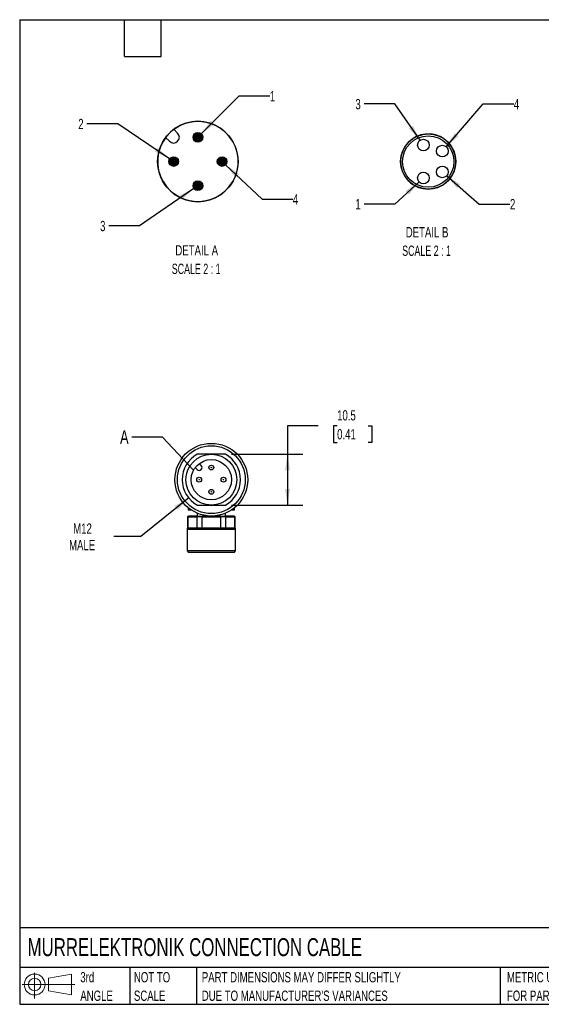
# Model space of a CAD drawing. Header units: millimetres. Extents: x 6 to 273, y 6 to 210.
# Tile 1 of 2: x 6 to 114, y 6 to 210. Entities that reach past the tile are written whole.
import ezdxf

# ---------------------------------------------------------------- set-up
doc = ezdxf.new("R2010")
doc.units = ezdxf.units.MM
doc.linetypes.add('SLD-Solid', pattern=[0])
doc.layers.add('DIMENSIONS', color=140, linetype='SLD-Solid', lineweight=25)
doc.layers.add('TEXT', color=140, linetype='SLD-Solid', lineweight=25)
doc.layers.add('HATCH', color=6, linetype='SLD-Solid')
doc.layers.add('SLD-DEFPOINTS', color=7, linetype='Continuous')
doc.styles.add('SLDTEXTSTYLE0', font='TXT', dxfattribs={"width": 0.7})
doc.styles.add('SLDTEXTSTYLE2', font='TXT', dxfattribs={"width": 0.645455})
doc.dimstyles.new('SLDDIMSTYLE1', dxfattribs={"dimtxt": 2.158008, "dimasz": 3.302, "dimexe": 0, "dimexo": 0.0625, "dimgap": 0.539502, "dimtad": 0, "dimtih": 1, "dimtoh": 1, "dimdec": 1, "dimrnd": 1e-09, "dimzin": 12, "dimdsep": 46, "dimtxsty": 'SLDTEXTSTYLE0', "dimsah": 1, "dimcen": 0.09, "dimadec": 0, "dimazin": 3, "dimtfac": 1, "dimtdec": 1, "dimtofl": 0, "dimtmove": 0, "dimatfit": 3, "dimfxl": 0, "dimfrac": 2, "dimtolj": 1, "dimtzin": 12, "dimarcsym": 0})
doc.dimstyles.new('SLDDIMSTYLE3', dxfattribs={"dimtxt": 2.158008, "dimasz": 3.302, "dimexe": 0, "dimexo": 0.0625, "dimgap": 0.539502, "dimtad": 0, "dimtih": 1, "dimtoh": 1, "dimdec": 1, "dimrnd": 1e-09, "dimzin": 12, "dimdsep": 46, "dimtxsty": 'SLDTEXTSTYLE0', "dimsah": 1, "dimcen": 0, "dimadec": 0, "dimazin": 3, "dimtfac": 1, "dimtdec": 1, "dimtofl": 0, "dimtmove": 0, "dimatfit": 3, "dimfxl": 0, "dimfrac": 2, "dimtolj": 1, "dimtzin": 12, "dimarcsym": 0})
doc.dimstyles.new('SLDDIMSTYLE4', dxfattribs={"dimtxt": 0.18, "dimasz": 3.302, "dimexe": 0, "dimexo": 0.0625, "dimgap": 0, "dimtad": 0, "dimtih": 1, "dimtoh": 1, "dimdec": 0, "dimrnd": 1e-09, "dimzin": 0, "dimdsep": 46, "dimtxsty": 'Standard', "dimblk1": 'NONE', "dimblk2": 'NONE', "dimsah": 1, "dimcen": 0.09, "dimadec": 0, "dimazin": 0, "dimtfac": 3.302, "dimtdec": 0, "dimtofl": 0, "dimtmove": 0, "dimatfit": 3, "dimldrblk": 'NONE', "dimfxl": 0, "dimfrac": 2, "dimtolj": 1, "dimtzin": 0, "dimarcsym": 0})
doc.dimstyles.new('SLDDIMSTYLE6', dxfattribs={"dimtxt": 2.158008, "dimasz": 3.302, "dimexe": 0, "dimexo": 0.0625, "dimgap": 0.539502, "dimtad": 0, "dimtih": 1, "dimtoh": 1, "dimdec": 1, "dimlfac": 0.5, "dimrnd": 1e-09, "dimzin": 12, "dimdsep": 46, "dimtxsty": 'SLDTEXTSTYLE0', "dimsah": 1, "dimcen": 0, "dimadec": 0, "dimazin": 3, "dimtfac": 1, "dimtdec": 1, "dimtofl": 0, "dimtmove": 0, "dimatfit": 3, "dimfxl": 0, "dimfrac": 2, "dimtolj": 1, "dimtzin": 12, "dimarcsym": 0})

# ---------------------------------------------------------------- blocks, each defined once
blk = doc.blocks.new('Block11')
at = {"color": 7, "linetype": 'SLD-Solid', "lineweight": 18}
for p, q in [((2.59, 5.31), (2.59, 0)), ((5.48, 4.17), (10.18, 5.03)), ((5.48, 1.6), (5.48, 4.17)), ((10.18, 5.03), (10.18, 0.73)), ((0, 2.88), (10.87, 2.88)), ((5.48, 1.6), (10.18, 0.73))]:
    blk.add_line(p, q, dxfattribs=at)
for radius in [2.15, 1.29]:
    blk.add_circle((2.59, 2.88), radius, dxfattribs=at)
blk = doc.blocks.new('Block12')
at = {"layer": 'SLD-DEFPOINTS'}
blk.add_blockref('Block11', (0, 0), dxfattribs=at)
blk = doc.blocks.new('SW_NOTE_0_2')
at = {"layer": 'TEXT', "color": 0, "char_height": 2.1167, "attachment_point": 1, "style": 'SLDTEXTSTYLE0'}
for s, insert in [('PART DIMENSIONS MAY DIFFER SLIGHTLY', (0, 2.73)), ("DUE TO MANUFACTURER'S VARIANCES", (0, -1.09))]:
    blk.add_mtext(s, dxfattribs=dict(at, insert=insert))
blk = doc.blocks.new('SW_NOTE_0_3')
at = {"layer": 'TEXT', "color": 0, "char_height": 2.117, "attachment_point": 1, "style": 'SLDTEXTSTYLE0'}
for s, insert in [('NOT TO', (0, 2.73)), ('SCALE', (0, -1.09))]:
    blk.add_mtext(s, dxfattribs=dict(at, insert=insert))
blk = doc.blocks.new('SW_NOTE_0_4')
at = {"layer": 'TEXT', "color": 0, "char_height": 2.117, "attachment_point": 1, "style": 'SLDTEXTSTYLE0'}
for s, insert in [('3rd', (0, 2.73)), ('ANGLE', (0, -1.09))]:
    blk.add_mtext(s, dxfattribs=dict(at, insert=insert))
blk = doc.blocks.new('SW_NOTE_0_5')
at = {"layer": 'TEXT', "color": 0, "char_height": 2.1167, "attachment_point": 1, "style": 'SLDTEXTSTYLE0'}
for s, insert in [('METRIC UNITS USED', (0, 2.73)), ('FOR PART DESIGN', (0, -1.09))]:
    blk.add_mtext(s, dxfattribs=dict(at, insert=insert))
blk = doc.blocks.new('_D_5')
at = {"layer": 'DIMENSIONS'}
for p, q in [((67.93, 125.75), (61.58, 125.75)), ((61.58, 125.75), (61.58, 119.87)), ((71.82, 125.75), (71.1, 125.75)), ((71.1, 125.75), (71.1, 122.32)), ((78.24, 125.75), (78.96, 125.75)), ((78.96, 125.75), (78.96, 122.32)), ((71.1, 122.32), (71.82, 122.32)), ((78.96, 122.32), (78.24, 122.32)), ((50.05, 119.87), (64.76, 119.87)), ((61.58, 119.87), (61.58, 109.37)), ((50.05, 109.37), (64.76, 109.37))]:
    blk.add_line(p, q, dxfattribs=at)
for points in [[(61.58, 119.87), (61.08, 116.57), (62.09, 116.57)], [(61.58, 109.37), (62.09, 112.67), (61.08, 112.67)]]:
    blk.add_solid(points, dxfattribs=at)
at = {"layer": 'DIMENSIONS', "char_height": 2.117, "attachment_point": 1, "style": 'SLDTEXTSTYLE0'}
for s, insert in [('10.5', (71.82, 128.96)), ('0.41', (71.82, 125.05))]:
    blk.add_mtext(s, dxfattribs=dict(at, insert=insert))
blk = doc.blocks.new('_D_6')
at = {"layer": 'DIMENSIONS'}
for p, q in [((41.21, 110.85), (31.34, 102.87)), ((31.34, 102.87), (25.78, 102.87))]:
    blk.add_line(p, q, dxfattribs=at)
blk.add_solid([(41.21, 110.85), (38.32, 109.17), (38.96, 108.38)], dxfattribs=at)
at = {"layer": 'DIMENSIONS', "char_height": 2.117, "attachment_point": 1, "style": 'SLDTEXTSTYLE0'}
for s, insert in [('M12', (17.38, 105.6)), ('MALE', (16.53, 102.17))]:
    blk.add_mtext(s, dxfattribs=dict(at, insert=insert))
blk = doc.blocks.new('_None')
blk = doc.blocks.new('_D_8')
at = {"layer": 'DIMENSIONS'}
for p, q in [((43.81, 185.99), (51.59, 193.81)), ((51.59, 193.81), (57.94, 193.81))]:
    blk.add_line(p, q, dxfattribs=at)
blk.add_solid([(43.81, 185.99), (46.49, 187.97), (45.77, 188.69)], dxfattribs=at)
at = {"layer": 'DIMENSIONS', "insert": (57.94, 194.82), "char_height": 2.12, "attachment_point": 1, "style": 'SLDTEXTSTYLE0'}
blk.add_mtext('1', dxfattribs=at)
blk = doc.blocks.new('_D_9')
at = {"layer": 'DIMENSIONS'}
for p, q in [((26.56, 188.06), (20.21, 188.06)), ((37.27, 180.84), (26.56, 188.06))]:
    blk.add_line(p, q, dxfattribs=at)
blk.add_solid([(37.27, 180.84), (34.82, 183.11), (34.25, 182.27)], dxfattribs=at)
at = {"layer": 'DIMENSIONS', "insert": (18.42, 189.08), "char_height": 2.12, "attachment_point": 1, "style": 'SLDTEXTSTYLE0'}
blk.add_mtext('2', dxfattribs=at)
blk = doc.blocks.new('_D_10')
at = {"layer": 'DIMENSIONS'}
for p, q in [((42.28, 174.72), (31.08, 167.02)), ((31.08, 167.02), (24.73, 167.02))]:
    blk.add_line(p, q, dxfattribs=at)
blk.add_solid([(42.28, 174.72), (39.27, 173.27), (39.84, 172.43)], dxfattribs=at)
at = {"layer": 'DIMENSIONS', "insert": (22.93, 168.03), "char_height": 2.12, "attachment_point": 1, "style": 'SLDTEXTSTYLE0'}
blk.add_mtext('3', dxfattribs=at)
blk = doc.blocks.new('_D_11')
at = {"layer": 'DIMENSIONS'}
for p, q in [((48.83, 179.6), (56.34, 172.52)), ((56.34, 172.52), (62.69, 172.52))]:
    blk.add_line(p, q, dxfattribs=at)
blk.add_solid([(48.83, 179.6), (50.88, 176.96), (51.58, 177.7)], dxfattribs=at)
at = {"layer": 'DIMENSIONS', "insert": (62.69, 173.53), "char_height": 2.12, "attachment_point": 1, "style": 'SLDTEXTSTYLE0'}
blk.add_mtext('4', dxfattribs=at)
blk = doc.blocks.new('SW_NOTE_0_7')
at = {"layer": 'TEXT', "color": 0, "attachment_point": 2}
for s, insert, char_height, style in [('DETAIL A', (6.42, 2.73), 2.117, 'SLDTEXTSTYLE0'), ('SCALE 2 : 1', (6.31, -1.09), 2.1167, 'SLDTEXTSTYLE2')]:
    blk.add_mtext(s, dxfattribs=dict(at, insert=insert, char_height=char_height, style=style))
blk = doc.blocks.new('_D_12')
at = {"layer": 'DIMENSIONS'}
for p, q in [((88.73, 176.08), (83.73, 171.51)), ((83.73, 171.51), (77.38, 171.51))]:
    blk.add_line(p, q, dxfattribs=at)
blk.add_solid([(88.73, 176.08), (85.95, 174.22), (86.64, 173.47)], dxfattribs=at)
at = {"layer": 'DIMENSIONS', "insert": (75.59, 172.53), "char_height": 2.12, "attachment_point": 1, "style": 'SLDTEXTSTYLE0'}
blk.add_mtext('1', dxfattribs=at)
blk = doc.blocks.new('_D_13')
at = {"layer": 'DIMENSIONS'}
for p, q in [((94.42, 177.35), (101.13, 171.51)), ((101.13, 171.51), (107.48, 171.51))]:
    blk.add_line(p, q, dxfattribs=at)
blk.add_solid([(94.42, 177.35), (96.58, 174.8), (97.25, 175.56)], dxfattribs=at)
at = {"layer": 'DIMENSIONS', "insert": (107.48, 172.53), "char_height": 2.12, "attachment_point": 1, "style": 'SLDTEXTSTYLE0'}
blk.add_mtext('2', dxfattribs=at)
blk = doc.blocks.new('_D_14')
at = {"layer": 'DIMENSIONS'}
for p, q in [((94.3, 183.34), (101.92, 192.16)), ((101.92, 192.16), (108.27, 192.16))]:
    blk.add_line(p, q, dxfattribs=at)
blk.add_solid([(94.3, 183.34), (96.85, 185.51), (96.08, 186.17)], dxfattribs=at)
at = {"layer": 'DIMENSIONS', "insert": (108.27, 193.18), "char_height": 2.12, "attachment_point": 1, "style": 'SLDTEXTSTYLE0'}
blk.add_mtext('4', dxfattribs=at)
blk = doc.blocks.new('_D_15')
at = {"layer": 'DIMENSIONS'}
for p, q in [((83.73, 192.16), (77.38, 192.16)), ((88.94, 184.67), (83.73, 192.16))]:
    blk.add_line(p, q, dxfattribs=at)
blk.add_solid([(88.94, 184.67), (87.47, 187.67), (86.63, 187.09)], dxfattribs=at)
at = {"layer": 'DIMENSIONS', "insert": (75.59, 193.18), "char_height": 2.12, "attachment_point": 1, "style": 'SLDTEXTSTYLE0'}
blk.add_mtext('3', dxfattribs=at)
blk = doc.blocks.new('SW_NOTE_0_8')
at = {"layer": 'TEXT', "color": 0, "attachment_point": 2}
for s, insert, char_height, style in [('DETAIL B', (6.42, 2.73), 2.117, 'SLDTEXTSTYLE0'), ('SCALE 2 : 1', (6.31, -1.09), 2.1167, 'SLDTEXTSTYLE2')]:
    blk.add_mtext(s, dxfattribs=dict(at, insert=insert, char_height=char_height, style=style))

msp = doc.modelspace()

# ---------------------------------------------------------------- hatches: boundary and pattern name
at = {"layer": 'HATCH'}
h = msp.add_hatch(color=256, dxfattribs=at)
h.paths.add_polyline_path([(43.2, 185.28), (43.2, 185.29), (43.2, 185.3), (43.2, 185.3), (43.2, 185.31), (43.2, 185.31), (43.19, 185.32), (43.19, 185.32), (43.19, 185.33), (43.19, 185.33), (43.19, 185.34), (43.18, 185.34), (43.18, 185.34), (43.18, 185.35), (43.17, 185.35), (43.17, 185.36), (43.17, 185.36), (43.16, 185.36), (43.16, 185.37), (43.15, 185.37), (43.15, 185.37), (43.14, 185.37), (43.14, 185.38), (43.13, 185.38), (43.13, 185.38), (43.12, 185.38), (43.12, 185.38), (43.11, 185.38), (43.11, 185.38), (43.1, 185.38), (43.1, 185.38), (43.09, 185.38), (43.09, 185.38), (43.08, 185.38), (43.08, 185.38), (43.07, 185.38), (43.07, 185.38), (43.06, 185.38), (43.06, 185.37), (43.05, 185.37), (43.05, 185.37), (43.04, 185.37), (43.04, 185.36), (43.03, 185.36), (43.03, 185.36), (43.03, 185.35), (43.02, 185.35), (43.02, 185.34), (43.02, 185.34), (43.01, 185.34), (43.01, 185.33), (43.01, 185.33), (43.01, 185.32), (43, 185.32), (43, 185.31), (43, 185.31), (43, 185.3), (43, 185.3), (43, 185.29), (43, 185.28), (43, 185.28), (43, 185.27), (43, 185.27), (43, 185.26), (43, 185.26), (43, 185.25), (43.01, 185.25), (43.01, 185.24), (43.01, 185.24), (43.01, 185.23), (43.02, 185.23), (43.02, 185.22), (43.02, 185.22), (43.03, 185.22), (43.03, 185.21), (43.03, 185.21), (43.04, 185.21), (43.04, 185.2), (43.05, 185.2), (43.05, 185.2), (43.06, 185.19), (43.06, 185.19), (43.07, 185.19), (43.07, 185.19), (43.08, 185.19), (43.08, 185.19), (43.09, 185.19), (43.09, 185.18), (43.1, 185.18), (43.1, 185.18), (43.11, 185.18), (43.11, 185.19), (43.12, 185.19), (43.12, 185.19), (43.13, 185.19), (43.13, 185.19), (43.14, 185.19), (43.14, 185.19), (43.15, 185.2), (43.15, 185.2), (43.16, 185.2), (43.16, 185.21), (43.17, 185.21), (43.17, 185.21), (43.17, 185.22), (43.18, 185.22), (43.18, 185.22), (43.18, 185.23), (43.19, 185.23), (43.19, 185.24), (43.19, 185.24), (43.19, 185.25), (43.19, 185.25), (43.2, 185.26), (43.2, 185.26), (43.2, 185.27), (43.2, 185.27), (43.2, 185.28)], flags=0)
h.paths.add_polyline_path([(44.09, 185.18), (44.1, 185.23), (44.1, 185.28), (44.1, 185.34), (44.09, 185.39), (44.09, 185.44), (44.08, 185.5), (44.06, 185.55), (44.05, 185.6), (44.03, 185.65), (44.01, 185.7), (43.99, 185.75), (43.96, 185.79), (43.93, 185.84), (43.9, 185.88), (43.87, 185.92), (43.83, 185.96), (43.8, 186), (43.76, 186.04), (43.72, 186.07), (43.67, 186.1), (43.63, 186.13), (43.58, 186.16), (43.54, 186.18), (43.49, 186.21), (43.44, 186.23), (43.39, 186.24), (43.34, 186.26), (43.28, 186.27), (43.23, 186.28), (43.18, 186.28), (43.13, 186.28), (43.07, 186.28), (43.02, 186.28), (42.97, 186.28), (42.91, 186.27), (42.86, 186.26), (42.81, 186.24), (42.76, 186.23), (42.71, 186.21), (42.66, 186.18), (42.61, 186.16), (42.57, 186.13), (42.52, 186.1), (42.48, 186.07), (42.44, 186.04), (42.4, 186), (42.36, 185.96), (42.33, 185.92), (42.3, 185.88), (42.27, 185.84), (42.24, 185.79), (42.21, 185.75), (42.19, 185.7), (42.17, 185.65), (42.15, 185.6), (42.13, 185.55), (42.12, 185.5), (42.11, 185.44), (42.11, 185.39), (42.1, 185.34), (42.1, 185.28), (42.1, 185.23), (42.11, 185.18), (42.11, 185.13), (42.12, 185.07), (42.13, 185.02), (42.15, 184.97), (42.17, 184.92), (42.19, 184.87), (42.21, 184.82), (42.24, 184.78), (42.27, 184.73), (42.3, 184.69), (42.33, 184.65), (42.36, 184.61), (42.4, 184.57), (42.44, 184.53), (42.48, 184.5), (42.52, 184.47), (42.57, 184.44), (42.61, 184.41), (42.66, 184.39), (42.71, 184.36), (42.76, 184.34), (42.81, 184.33), (42.86, 184.31), (42.91, 184.3), (42.97, 184.29), (43.02, 184.29), (43.07, 184.28), (43.13, 184.28), (43.18, 184.29), (43.23, 184.29), (43.28, 184.3), (43.34, 184.31), (43.39, 184.33), (43.44, 184.34), (43.49, 184.36), (43.54, 184.39), (43.58, 184.41), (43.63, 184.44), (43.67, 184.47), (43.72, 184.5), (43.76, 184.53), (43.8, 184.57), (43.83, 184.61), (43.87, 184.65), (43.9, 184.69), (43.93, 184.73), (43.96, 184.78), (43.99, 184.82), (44.01, 184.87), (44.03, 184.92), (44.05, 184.97), (44.06, 185.02), (44.08, 185.07), (44.09, 185.13)], flags=0)
for points in [[(43.2, 185.27), (43.2, 185.28), (43.2, 185.28), (43.2, 185.29), (43.2, 185.3), (43.2, 185.3), (43.2, 185.31), (43.2, 185.31), (43.19, 185.32), (43.19, 185.32), (43.19, 185.33), (43.19, 185.33), (43.19, 185.34), (43.18, 185.34), (43.18, 185.34), (43.18, 185.35), (43.17, 185.35), (43.17, 185.36), (43.17, 185.36), (43.16, 185.36), (43.16, 185.37), (43.15, 185.37), (43.15, 185.37), (43.14, 185.37), (43.14, 185.38), (43.13, 185.38), (43.13, 185.38), (43.12, 185.38), (43.12, 185.38), (43.11, 185.38), (43.11, 185.38), (43.1, 185.38), (43.1, 185.38), (43.09, 185.38), (43.09, 185.38), (43.08, 185.38), (43.08, 185.38), (43.07, 185.38), (43.07, 185.38), (43.06, 185.38), (43.06, 185.37), (43.05, 185.37), (43.05, 185.37), (43.04, 185.37), (43.04, 185.36), (43.03, 185.36), (43.03, 185.36), (43.03, 185.35), (43.02, 185.35), (43.02, 185.34), (43.02, 185.34), (43.01, 185.34), (43.01, 185.33), (43.01, 185.33), (43.01, 185.32), (43, 185.32), (43, 185.31), (43, 185.31), (43, 185.3), (43, 185.3), (43, 185.29), (43, 185.28), (43, 185.28), (43, 185.27), (43, 185.27), (43, 185.26), (43, 185.26), (43, 185.25), (43.01, 185.25), (43.01, 185.24), (43.01, 185.24), (43.01, 185.23), (43.02, 185.23), (43.02, 185.22), (43.02, 185.22), (43.03, 185.22), (43.03, 185.21), (43.03, 185.21), (43.04, 185.21), (43.04, 185.2), (43.05, 185.2), (43.05, 185.2), (43.06, 185.19), (43.06, 185.19), (43.07, 185.19), (43.07, 185.19), (43.08, 185.19), (43.08, 185.19), (43.09, 185.19), (43.09, 185.18), (43.1, 185.18), (43.1, 185.18), (43.11, 185.18), (43.11, 185.19), (43.12, 185.19), (43.12, 185.19), (43.13, 185.19), (43.13, 185.19), (43.14, 185.19), (43.14, 185.19), (43.15, 185.2), (43.15, 185.2), (43.16, 185.2), (43.16, 185.21), (43.17, 185.21), (43.17, 185.21), (43.17, 185.22), (43.18, 185.22), (43.18, 185.22), (43.18, 185.23), (43.19, 185.23), (43.19, 185.24), (43.19, 185.24), (43.19, 185.25), (43.19, 185.25), (43.2, 185.26), (43.2, 185.26), (43.2, 185.27)], [(38.2, 180.27), (38.2, 180.28), (38.2, 180.28), (38.2, 180.29), (38.2, 180.3), (38.2, 180.3), (38.2, 180.31), (38.2, 180.31), (38.19, 180.32), (38.19, 180.32), (38.19, 180.33), (38.19, 180.33), (38.19, 180.34), (38.18, 180.34), (38.18, 180.34), (38.18, 180.35), (38.17, 180.35), (38.17, 180.36), (38.17, 180.36), (38.16, 180.36), (38.16, 180.37), (38.15, 180.37), (38.15, 180.37), (38.14, 180.37), (38.14, 180.38), (38.13, 180.38), (38.13, 180.38), (38.12, 180.38), (38.12, 180.38), (38.11, 180.38), (38.11, 180.38), (38.1, 180.38), (38.1, 180.38), (38.09, 180.38), (38.09, 180.38), (38.08, 180.38), (38.08, 180.38), (38.07, 180.38), (38.07, 180.38), (38.06, 180.38), (38.06, 180.37), (38.05, 180.37), (38.05, 180.37), (38.04, 180.37), (38.04, 180.36), (38.03, 180.36), (38.03, 180.36), (38.03, 180.35), (38.02, 180.35), (38.02, 180.34), (38.02, 180.34), (38.01, 180.34), (38.01, 180.33), (38.01, 180.33), (38.01, 180.32), (38, 180.32), (38, 180.31), (38, 180.31), (38, 180.3), (38, 180.3), (38, 180.29), (38, 180.28), (38, 180.28), (38, 180.27), (38, 180.27), (38, 180.26), (38, 180.26), (38, 180.25), (38.01, 180.25), (38.01, 180.24), (38.01, 180.24), (38.01, 180.23), (38.02, 180.23), (38.02, 180.22), (38.02, 180.22), (38.03, 180.22), (38.03, 180.21), (38.03, 180.21), (38.04, 180.21), (38.04, 180.2), (38.05, 180.2), (38.05, 180.2), (38.06, 180.19), (38.06, 180.19), (38.07, 180.19), (38.07, 180.19), (38.08, 180.19), (38.08, 180.19), (38.09, 180.19), (38.09, 180.18), (38.1, 180.18), (38.1, 180.18), (38.11, 180.18), (38.11, 180.19), (38.12, 180.19), (38.12, 180.19), (38.13, 180.19), (38.13, 180.19), (38.14, 180.19), (38.14, 180.19), (38.15, 180.2), (38.15, 180.2), (38.16, 180.2), (38.16, 180.21), (38.17, 180.21), (38.17, 180.21), (38.17, 180.22), (38.18, 180.22), (38.18, 180.22), (38.18, 180.23), (38.19, 180.23), (38.19, 180.24), (38.19, 180.24), (38.19, 180.25), (38.19, 180.25), (38.2, 180.26), (38.2, 180.26), (38.2, 180.27)], [(48.2, 180.27), (48.2, 180.28), (48.2, 180.28), (48.2, 180.29), (48.2, 180.3), (48.2, 180.3), (48.2, 180.31), (48.2, 180.31), (48.19, 180.32), (48.19, 180.32), (48.19, 180.33), (48.19, 180.33), (48.19, 180.34), (48.18, 180.34), (48.18, 180.34), (48.18, 180.35), (48.17, 180.35), (48.17, 180.36), (48.17, 180.36), (48.16, 180.36), (48.16, 180.37), (48.15, 180.37), (48.15, 180.37), (48.14, 180.37), (48.14, 180.38), (48.13, 180.38), (48.13, 180.38), (48.12, 180.38), (48.12, 180.38), (48.11, 180.38), (48.11, 180.38), (48.1, 180.38), (48.1, 180.38), (48.09, 180.38), (48.09, 180.38), (48.08, 180.38), (48.08, 180.38), (48.07, 180.38), (48.07, 180.38), (48.06, 180.38), (48.06, 180.37), (48.05, 180.37), (48.05, 180.37), (48.04, 180.37), (48.04, 180.36), (48.03, 180.36), (48.03, 180.36), (48.03, 180.35), (48.02, 180.35), (48.02, 180.34), (48.02, 180.34), (48.01, 180.34), (48.01, 180.33), (48.01, 180.33), (48.01, 180.32), (48, 180.32), (48, 180.31), (48, 180.31), (48, 180.3), (48, 180.3), (48, 180.29), (48, 180.28), (48, 180.28), (48, 180.27), (48, 180.27), (48, 180.26), (48, 180.26), (48, 180.25), (48.01, 180.25), (48.01, 180.24), (48.01, 180.24), (48.01, 180.23), (48.02, 180.23), (48.02, 180.22), (48.02, 180.22), (48.03, 180.22), (48.03, 180.21), (48.03, 180.21), (48.04, 180.21), (48.04, 180.2), (48.05, 180.2), (48.05, 180.2), (48.06, 180.19), (48.06, 180.19), (48.07, 180.19), (48.07, 180.19), (48.08, 180.19), (48.08, 180.19), (48.09, 180.19), (48.09, 180.18), (48.1, 180.18), (48.1, 180.18), (48.11, 180.18), (48.11, 180.19), (48.12, 180.19), (48.12, 180.19), (48.13, 180.19), (48.13, 180.19), (48.14, 180.19), (48.14, 180.19), (48.15, 180.2), (48.15, 180.2), (48.16, 180.2), (48.16, 180.21), (48.17, 180.21), (48.17, 180.21), (48.17, 180.22), (48.18, 180.22), (48.18, 180.22), (48.18, 180.23), (48.19, 180.23), (48.19, 180.24), (48.19, 180.24), (48.19, 180.25), (48.19, 180.25), (48.2, 180.26), (48.2, 180.26), (48.2, 180.27)], [(43.2, 175.27), (43.2, 175.28), (43.2, 175.28), (43.2, 175.29), (43.2, 175.3), (43.2, 175.3), (43.2, 175.31), (43.2, 175.31), (43.19, 175.32), (43.19, 175.32), (43.19, 175.33), (43.19, 175.33), (43.19, 175.34), (43.18, 175.34), (43.18, 175.34), (43.18, 175.35), (43.17, 175.35), (43.17, 175.36), (43.17, 175.36), (43.16, 175.36), (43.16, 175.37), (43.15, 175.37), (43.15, 175.37), (43.14, 175.37), (43.14, 175.38), (43.13, 175.38), (43.13, 175.38), (43.12, 175.38), (43.12, 175.38), (43.11, 175.38), (43.11, 175.38), (43.1, 175.38), (43.1, 175.38), (43.09, 175.38), (43.09, 175.38), (43.08, 175.38), (43.08, 175.38), (43.07, 175.38), (43.07, 175.38), (43.06, 175.38), (43.06, 175.37), (43.05, 175.37), (43.05, 175.37), (43.04, 175.37), (43.04, 175.36), (43.03, 175.36), (43.03, 175.36), (43.03, 175.35), (43.02, 175.35), (43.02, 175.34), (43.02, 175.34), (43.01, 175.34), (43.01, 175.33), (43.01, 175.33), (43.01, 175.32), (43, 175.32), (43, 175.31), (43, 175.31), (43, 175.3), (43, 175.3), (43, 175.29), (43, 175.28), (43, 175.28), (43, 175.27), (43, 175.27), (43, 175.26), (43, 175.26), (43, 175.25), (43.01, 175.25), (43.01, 175.24), (43.01, 175.24), (43.01, 175.23), (43.02, 175.23), (43.02, 175.22), (43.02, 175.22), (43.03, 175.22), (43.03, 175.21), (43.03, 175.21), (43.04, 175.21), (43.04, 175.2), (43.05, 175.2), (43.05, 175.2), (43.06, 175.19), (43.06, 175.19), (43.07, 175.19), (43.07, 175.19), (43.08, 175.19), (43.08, 175.19), (43.09, 175.19), (43.09, 175.18), (43.1, 175.18), (43.1, 175.18), (43.11, 175.18), (43.11, 175.19), (43.12, 175.19), (43.12, 175.19), (43.13, 175.19), (43.13, 175.19), (43.14, 175.19), (43.14, 175.19), (43.15, 175.2), (43.15, 175.2), (43.16, 175.2), (43.16, 175.21), (43.17, 175.21), (43.17, 175.21), (43.17, 175.22), (43.18, 175.22), (43.18, 175.22), (43.18, 175.23), (43.19, 175.23), (43.19, 175.24), (43.19, 175.24), (43.19, 175.25), (43.19, 175.25), (43.2, 175.26), (43.2, 175.26), (43.2, 175.27)]]:
    msp.add_hatch(color=256, dxfattribs=at).paths.add_polyline_path(points, flags=0)
h = msp.add_hatch(color=256, dxfattribs=at)
h.paths.add_polyline_path([(38.2, 180.28), (38.2, 180.29), (38.2, 180.3), (38.2, 180.3), (38.2, 180.31), (38.2, 180.31), (38.19, 180.32), (38.19, 180.32), (38.19, 180.33), (38.19, 180.33), (38.19, 180.34), (38.18, 180.34), (38.18, 180.34), (38.18, 180.35), (38.17, 180.35), (38.17, 180.36), (38.17, 180.36), (38.16, 180.36), (38.16, 180.37), (38.15, 180.37), (38.15, 180.37), (38.14, 180.37), (38.14, 180.38), (38.13, 180.38), (38.13, 180.38), (38.12, 180.38), (38.12, 180.38), (38.11, 180.38), (38.11, 180.38), (38.1, 180.38), (38.1, 180.38), (38.09, 180.38), (38.09, 180.38), (38.08, 180.38), (38.08, 180.38), (38.07, 180.38), (38.07, 180.38), (38.06, 180.38), (38.06, 180.37), (38.05, 180.37), (38.05, 180.37), (38.04, 180.37), (38.04, 180.36), (38.03, 180.36), (38.03, 180.36), (38.03, 180.35), (38.02, 180.35), (38.02, 180.34), (38.02, 180.34), (38.01, 180.34), (38.01, 180.33), (38.01, 180.33), (38.01, 180.32), (38, 180.32), (38, 180.31), (38, 180.31), (38, 180.3), (38, 180.3), (38, 180.29), (38, 180.28), (38, 180.28), (38, 180.27), (38, 180.27), (38, 180.26), (38, 180.26), (38, 180.25), (38.01, 180.25), (38.01, 180.24), (38.01, 180.24), (38.01, 180.23), (38.02, 180.23), (38.02, 180.22), (38.02, 180.22), (38.03, 180.22), (38.03, 180.21), (38.03, 180.21), (38.04, 180.21), (38.04, 180.2), (38.05, 180.2), (38.05, 180.2), (38.06, 180.19), (38.06, 180.19), (38.07, 180.19), (38.07, 180.19), (38.08, 180.19), (38.08, 180.19), (38.09, 180.19), (38.09, 180.18), (38.1, 180.18), (38.1, 180.18), (38.11, 180.18), (38.11, 180.19), (38.12, 180.19), (38.12, 180.19), (38.13, 180.19), (38.13, 180.19), (38.14, 180.19), (38.14, 180.19), (38.15, 180.2), (38.15, 180.2), (38.16, 180.2), (38.16, 180.21), (38.17, 180.21), (38.17, 180.21), (38.17, 180.22), (38.18, 180.22), (38.18, 180.22), (38.18, 180.23), (38.19, 180.23), (38.19, 180.24), (38.19, 180.24), (38.19, 180.25), (38.19, 180.25), (38.2, 180.26), (38.2, 180.26), (38.2, 180.27), (38.2, 180.27), (38.2, 180.28)], flags=0)
h.paths.add_polyline_path([(39.09, 180.18), (39.1, 180.23), (39.1, 180.28), (39.1, 180.34), (39.09, 180.39), (39.09, 180.44), (39.08, 180.5), (39.06, 180.55), (39.05, 180.6), (39.03, 180.65), (39.01, 180.7), (38.99, 180.75), (38.96, 180.79), (38.93, 180.84), (38.9, 180.88), (38.87, 180.92), (38.83, 180.96), (38.8, 181), (38.76, 181.04), (38.72, 181.07), (38.67, 181.1), (38.63, 181.13), (38.58, 181.16), (38.54, 181.18), (38.49, 181.21), (38.44, 181.23), (38.39, 181.24), (38.34, 181.26), (38.28, 181.27), (38.23, 181.28), (38.18, 181.28), (38.13, 181.28), (38.07, 181.28), (38.02, 181.28), (37.97, 181.28), (37.91, 181.27), (37.86, 181.26), (37.81, 181.24), (37.76, 181.23), (37.71, 181.21), (37.66, 181.18), (37.61, 181.16), (37.57, 181.13), (37.52, 181.1), (37.48, 181.07), (37.44, 181.04), (37.4, 181), (37.36, 180.96), (37.33, 180.92), (37.3, 180.88), (37.27, 180.84), (37.24, 180.79), (37.21, 180.75), (37.19, 180.7), (37.17, 180.65), (37.15, 180.6), (37.13, 180.55), (37.12, 180.5), (37.11, 180.44), (37.11, 180.39), (37.1, 180.34), (37.1, 180.28), (37.1, 180.23), (37.11, 180.18), (37.11, 180.13), (37.12, 180.07), (37.13, 180.02), (37.15, 179.97), (37.17, 179.92), (37.19, 179.87), (37.21, 179.82), (37.24, 179.78), (37.27, 179.73), (37.3, 179.69), (37.33, 179.65), (37.36, 179.61), (37.4, 179.57), (37.44, 179.53), (37.48, 179.5), (37.52, 179.47), (37.57, 179.44), (37.61, 179.41), (37.66, 179.39), (37.71, 179.36), (37.76, 179.34), (37.81, 179.33), (37.86, 179.31), (37.91, 179.3), (37.97, 179.29), (38.02, 179.29), (38.07, 179.28), (38.13, 179.28), (38.18, 179.29), (38.23, 179.29), (38.28, 179.3), (38.34, 179.31), (38.39, 179.33), (38.44, 179.34), (38.49, 179.36), (38.54, 179.39), (38.58, 179.41), (38.63, 179.44), (38.67, 179.47), (38.72, 179.5), (38.76, 179.53), (38.8, 179.57), (38.83, 179.61), (38.87, 179.65), (38.9, 179.69), (38.93, 179.73), (38.96, 179.78), (38.99, 179.82), (39.01, 179.87), (39.03, 179.92), (39.05, 179.97), (39.06, 180.02), (39.08, 180.07), (39.09, 180.13)], flags=0)
h = msp.add_hatch(color=256, dxfattribs=at)
h.paths.add_polyline_path([(48.2, 180.28), (48.2, 180.29), (48.2, 180.3), (48.2, 180.3), (48.2, 180.31), (48.2, 180.31), (48.19, 180.32), (48.19, 180.32), (48.19, 180.33), (48.19, 180.33), (48.19, 180.34), (48.18, 180.34), (48.18, 180.34), (48.18, 180.35), (48.17, 180.35), (48.17, 180.36), (48.17, 180.36), (48.16, 180.36), (48.16, 180.37), (48.15, 180.37), (48.15, 180.37), (48.14, 180.37), (48.14, 180.38), (48.13, 180.38), (48.13, 180.38), (48.12, 180.38), (48.12, 180.38), (48.11, 180.38), (48.11, 180.38), (48.1, 180.38), (48.1, 180.38), (48.09, 180.38), (48.09, 180.38), (48.08, 180.38), (48.08, 180.38), (48.07, 180.38), (48.07, 180.38), (48.06, 180.38), (48.06, 180.37), (48.05, 180.37), (48.05, 180.37), (48.04, 180.37), (48.04, 180.36), (48.03, 180.36), (48.03, 180.36), (48.03, 180.35), (48.02, 180.35), (48.02, 180.34), (48.02, 180.34), (48.01, 180.34), (48.01, 180.33), (48.01, 180.33), (48.01, 180.32), (48, 180.32), (48, 180.31), (48, 180.31), (48, 180.3), (48, 180.3), (48, 180.29), (48, 180.28), (48, 180.28), (48, 180.27), (48, 180.27), (48, 180.26), (48, 180.26), (48, 180.25), (48.01, 180.25), (48.01, 180.24), (48.01, 180.24), (48.01, 180.23), (48.02, 180.23), (48.02, 180.22), (48.02, 180.22), (48.03, 180.22), (48.03, 180.21), (48.03, 180.21), (48.04, 180.21), (48.04, 180.2), (48.05, 180.2), (48.05, 180.2), (48.06, 180.19), (48.06, 180.19), (48.07, 180.19), (48.07, 180.19), (48.08, 180.19), (48.08, 180.19), (48.09, 180.19), (48.09, 180.18), (48.1, 180.18), (48.1, 180.18), (48.11, 180.18), (48.11, 180.19), (48.12, 180.19), (48.12, 180.19), (48.13, 180.19), (48.13, 180.19), (48.14, 180.19), (48.14, 180.19), (48.15, 180.2), (48.15, 180.2), (48.16, 180.2), (48.16, 180.21), (48.17, 180.21), (48.17, 180.21), (48.17, 180.22), (48.18, 180.22), (48.18, 180.22), (48.18, 180.23), (48.19, 180.23), (48.19, 180.24), (48.19, 180.24), (48.19, 180.25), (48.19, 180.25), (48.2, 180.26), (48.2, 180.26), (48.2, 180.27), (48.2, 180.27), (48.2, 180.28)], flags=0)
h.paths.add_polyline_path([(49.09, 180.18), (49.1, 180.23), (49.1, 180.28), (49.1, 180.34), (49.09, 180.39), (49.09, 180.44), (49.08, 180.5), (49.06, 180.55), (49.05, 180.6), (49.03, 180.65), (49.01, 180.7), (48.99, 180.75), (48.96, 180.79), (48.93, 180.84), (48.9, 180.88), (48.87, 180.92), (48.83, 180.96), (48.8, 181), (48.76, 181.04), (48.72, 181.07), (48.67, 181.1), (48.63, 181.13), (48.58, 181.16), (48.54, 181.18), (48.49, 181.21), (48.44, 181.23), (48.39, 181.24), (48.34, 181.26), (48.28, 181.27), (48.23, 181.28), (48.18, 181.28), (48.13, 181.28), (48.07, 181.28), (48.02, 181.28), (47.97, 181.28), (47.91, 181.27), (47.86, 181.26), (47.81, 181.24), (47.76, 181.23), (47.71, 181.21), (47.66, 181.18), (47.61, 181.16), (47.57, 181.13), (47.52, 181.1), (47.48, 181.07), (47.44, 181.04), (47.4, 181), (47.36, 180.96), (47.33, 180.92), (47.3, 180.88), (47.27, 180.84), (47.24, 180.79), (47.21, 180.75), (47.19, 180.7), (47.17, 180.65), (47.15, 180.6), (47.13, 180.55), (47.12, 180.5), (47.11, 180.44), (47.11, 180.39), (47.1, 180.34), (47.1, 180.28), (47.1, 180.23), (47.11, 180.18), (47.11, 180.13), (47.12, 180.07), (47.13, 180.02), (47.15, 179.97), (47.17, 179.92), (47.19, 179.87), (47.21, 179.82), (47.24, 179.78), (47.27, 179.73), (47.3, 179.69), (47.33, 179.65), (47.36, 179.61), (47.4, 179.57), (47.44, 179.53), (47.48, 179.5), (47.52, 179.47), (47.57, 179.44), (47.61, 179.41), (47.66, 179.39), (47.71, 179.36), (47.76, 179.34), (47.81, 179.33), (47.86, 179.31), (47.91, 179.3), (47.97, 179.29), (48.02, 179.29), (48.07, 179.28), (48.13, 179.28), (48.18, 179.29), (48.23, 179.29), (48.28, 179.3), (48.34, 179.31), (48.39, 179.33), (48.44, 179.34), (48.49, 179.36), (48.54, 179.39), (48.58, 179.41), (48.63, 179.44), (48.67, 179.47), (48.72, 179.5), (48.76, 179.53), (48.8, 179.57), (48.83, 179.61), (48.87, 179.65), (48.9, 179.69), (48.93, 179.73), (48.96, 179.78), (48.99, 179.82), (49.01, 179.87), (49.03, 179.92), (49.05, 179.97), (49.06, 180.02), (49.08, 180.07), (49.09, 180.13)], flags=0)
h = msp.add_hatch(color=256, dxfattribs=at)
h.paths.add_polyline_path([(43.2, 175.28), (43.2, 175.29), (43.2, 175.3), (43.2, 175.3), (43.2, 175.31), (43.2, 175.31), (43.19, 175.32), (43.19, 175.32), (43.19, 175.33), (43.19, 175.33), (43.19, 175.34), (43.18, 175.34), (43.18, 175.34), (43.18, 175.35), (43.17, 175.35), (43.17, 175.36), (43.17, 175.36), (43.16, 175.36), (43.16, 175.37), (43.15, 175.37), (43.15, 175.37), (43.14, 175.37), (43.14, 175.38), (43.13, 175.38), (43.13, 175.38), (43.12, 175.38), (43.12, 175.38), (43.11, 175.38), (43.11, 175.38), (43.1, 175.38), (43.1, 175.38), (43.09, 175.38), (43.09, 175.38), (43.08, 175.38), (43.08, 175.38), (43.07, 175.38), (43.07, 175.38), (43.06, 175.38), (43.06, 175.37), (43.05, 175.37), (43.05, 175.37), (43.04, 175.37), (43.04, 175.36), (43.03, 175.36), (43.03, 175.36), (43.03, 175.35), (43.02, 175.35), (43.02, 175.34), (43.02, 175.34), (43.01, 175.34), (43.01, 175.33), (43.01, 175.33), (43.01, 175.32), (43, 175.32), (43, 175.31), (43, 175.31), (43, 175.3), (43, 175.3), (43, 175.29), (43, 175.28), (43, 175.28), (43, 175.27), (43, 175.27), (43, 175.26), (43, 175.26), (43, 175.25), (43.01, 175.25), (43.01, 175.24), (43.01, 175.24), (43.01, 175.23), (43.02, 175.23), (43.02, 175.22), (43.02, 175.22), (43.03, 175.22), (43.03, 175.21), (43.03, 175.21), (43.04, 175.21), (43.04, 175.2), (43.05, 175.2), (43.05, 175.2), (43.06, 175.19), (43.06, 175.19), (43.07, 175.19), (43.07, 175.19), (43.08, 175.19), (43.08, 175.19), (43.09, 175.19), (43.09, 175.18), (43.1, 175.18), (43.1, 175.18), (43.11, 175.18), (43.11, 175.19), (43.12, 175.19), (43.12, 175.19), (43.13, 175.19), (43.13, 175.19), (43.14, 175.19), (43.14, 175.19), (43.15, 175.2), (43.15, 175.2), (43.16, 175.2), (43.16, 175.21), (43.17, 175.21), (43.17, 175.21), (43.17, 175.22), (43.18, 175.22), (43.18, 175.22), (43.18, 175.23), (43.19, 175.23), (43.19, 175.24), (43.19, 175.24), (43.19, 175.25), (43.19, 175.25), (43.2, 175.26), (43.2, 175.26), (43.2, 175.27), (43.2, 175.27), (43.2, 175.28)], flags=0)
h.paths.add_polyline_path([(44.09, 175.18), (44.1, 175.23), (44.1, 175.28), (44.1, 175.34), (44.09, 175.39), (44.09, 175.44), (44.08, 175.5), (44.06, 175.55), (44.05, 175.6), (44.03, 175.65), (44.01, 175.7), (43.99, 175.75), (43.96, 175.79), (43.93, 175.84), (43.9, 175.88), (43.87, 175.92), (43.83, 175.96), (43.8, 176), (43.76, 176.04), (43.72, 176.07), (43.67, 176.1), (43.63, 176.13), (43.58, 176.16), (43.54, 176.18), (43.49, 176.21), (43.44, 176.23), (43.39, 176.24), (43.34, 176.26), (43.28, 176.27), (43.23, 176.28), (43.18, 176.28), (43.13, 176.28), (43.07, 176.28), (43.02, 176.28), (42.97, 176.28), (42.91, 176.27), (42.86, 176.26), (42.81, 176.24), (42.76, 176.23), (42.71, 176.21), (42.66, 176.18), (42.61, 176.16), (42.57, 176.13), (42.52, 176.1), (42.48, 176.07), (42.44, 176.04), (42.4, 176), (42.36, 175.96), (42.33, 175.92), (42.3, 175.88), (42.27, 175.84), (42.24, 175.79), (42.21, 175.75), (42.19, 175.7), (42.17, 175.65), (42.15, 175.6), (42.13, 175.55), (42.12, 175.5), (42.11, 175.44), (42.11, 175.39), (42.1, 175.34), (42.1, 175.28), (42.1, 175.23), (42.11, 175.18), (42.11, 175.13), (42.12, 175.07), (42.13, 175.02), (42.15, 174.97), (42.17, 174.92), (42.19, 174.87), (42.21, 174.82), (42.24, 174.78), (42.27, 174.73), (42.3, 174.69), (42.33, 174.65), (42.36, 174.61), (42.4, 174.57), (42.44, 174.53), (42.48, 174.5), (42.52, 174.47), (42.57, 174.44), (42.61, 174.41), (42.66, 174.39), (42.71, 174.36), (42.76, 174.34), (42.81, 174.33), (42.86, 174.31), (42.91, 174.3), (42.97, 174.29), (43.02, 174.29), (43.07, 174.28), (43.13, 174.28), (43.18, 174.29), (43.23, 174.29), (43.28, 174.3), (43.34, 174.31), (43.39, 174.33), (43.44, 174.34), (43.49, 174.36), (43.54, 174.39), (43.58, 174.41), (43.63, 174.44), (43.67, 174.47), (43.72, 174.5), (43.76, 174.53), (43.8, 174.57), (43.83, 174.61), (43.87, 174.65), (43.9, 174.69), (43.93, 174.73), (43.96, 174.78), (43.99, 174.82), (44.01, 174.87), (44.03, 174.92), (44.05, 174.97), (44.06, 175.02), (44.08, 175.07), (44.09, 175.13)], flags=0)

# ---------------------------------------------------------------- linework, layer by layer
for p, q in [((37.23, 184.46), (36.44, 185.24)), ((38.14, 186.94), (38.93, 186.15)), ((93.09, 185.42), (92.14, 185.78)), ((93.97, 184.9), (93.09, 185.42)), ((95.86, 182.52), (95.38, 183.42)), ((85.38, 182.52), (85.06, 181.55)), ((84.97, 179.52), (85.2, 178.52)), ((92.62, 174.95), (93.54, 175.39)), ((93.54, 175.39), (94.37, 175.99)), ((94.37, 175.99), (95.08, 176.73)), ((45.88, 119.87), (42.97, 119.87)), ((43.4, 117.95), (43.79, 117.55)), ((48.78, 119.87), (45.88, 119.87)), ((42.94, 116.71), (42.55, 117.1)), ((41.13, 108.82), (41.13, 108.37)), ((41.13, 108.37), (41.73, 108.37)), ((42.97, 109.37), (45.88, 109.37)), ((42.98, 107.7), (42.98, 107.12)), ((45.88, 109.37), (48.78, 109.37)), ((48.78, 107.12), (48.78, 107.7)), ((50.03, 108.37), (50.63, 108.37)), ((50.63, 108.37), (50.63, 108.82)), ((41.18, 107.12), (40.98, 106.92)), ((40.98, 106.92), (40.98, 104.59)), ((41.01, 106.92), (40.98, 106.92)), ((41.01, 106.92), (42.95, 106.92)), ((41.01, 106.92), (41.01, 104.59)), ((41.18, 107.12), (41.21, 107.12)), ((43.1, 107.12), (41.21, 107.12)), ((43.94, 106.92), (42.95, 106.92)), ((42.95, 104.59), (42.95, 106.92)), ((43.1, 107.12), (43.98, 107.12)), ((43.94, 106.92), (43.94, 104.59)), ((43.94, 106.92), (47.82, 106.92)), ((47.78, 107.12), (43.98, 107.12)), ((47.78, 107.12), (48.65, 107.12)), ((48.81, 106.92), (47.82, 106.92)), ((47.82, 104.59), (47.82, 106.92)), ((50.55, 107.12), (48.65, 107.12)), ((48.81, 106.92), (48.81, 104.59)), ((48.81, 106.92), (50.75, 106.92)), ((50.55, 107.12), (50.58, 107.12)), ((50.78, 106.92), (50.58, 107.12)), ((50.75, 104.59), (50.75, 106.92)), ((50.78, 106.92), (50.75, 106.92)), ((50.78, 104.59), (50.78, 106.92)), ((40.88, 104.42), (40.88, 99.92)), ((40.88, 104.42), (48.69, 104.42)), ((41.01, 104.59), (40.98, 104.59)), ((41.01, 104.59), (41.15, 104.62)), ((42.82, 104.62), (41.15, 104.62)), ((42.82, 104.62), (42.95, 104.59)), ((43.94, 104.59), (42.95, 104.59)), ((43.94, 104.59), (44.21, 104.62)), ((47.55, 104.62), (44.21, 104.62)), ((47.55, 104.62), (47.82, 104.59)), ((48.81, 104.59), (47.82, 104.59)), ((48.69, 104.42), (50.88, 104.42)), ((48.81, 104.59), (48.94, 104.62)), ((50.61, 104.62), (48.94, 104.62)), ((50.61, 104.62), (50.75, 104.59)), ((50.78, 104.59), (50.75, 104.59)), ((50.88, 99.92), (50.88, 104.42)), ((40.88, 99.92), (41.18, 99.62)), ((50.88, 99.92), (40.88, 99.92)), ((50.58, 99.62), (41.18, 99.62)), ((50.58, 99.62), (50.88, 99.92))]:
    msp.add_line(p, q)
at = {"flags": 128}
for points in [[(41.86, 172.08), (43.1, 171.98), (44.34, 172.08), (45.55, 172.35), (46.7, 172.81), (47.77, 173.43), (48.74, 174.2), (49.59, 175.11), (50.29, 176.13), (50.83, 177.25), (51.19, 178.44), (51.38, 179.66), (51.38, 180.9), (51.19, 182.13), (50.83, 183.32), (50.29, 184.43), (49.59, 185.46), (48.74, 186.37), (47.77, 187.14), (46.7, 187.76), (45.55, 188.22), (44.34, 188.49), (43.1, 188.58), (41.86, 188.49), (40.65, 188.22), (39.5, 187.76), (38.42, 187.14), (37.45, 186.37), (36.61, 185.46), (35.91, 184.43), (35.37, 183.32), (35.01, 182.13), (34.82, 180.9), (34.82, 179.66), (35.01, 178.44), (35.37, 177.25), (35.91, 176.13), (36.61, 175.11), (37.45, 174.2), (38.42, 173.43), (39.5, 172.81), (40.65, 172.35), (41.86, 172.08)], [(95.38, 183.42), (94.74, 184.22), (93.97, 184.9)], [(85.06, 181.55), (84.93, 180.54), (84.97, 179.52)], [(96.31, 180.54), (96.18, 181.55), (95.86, 182.52)], [(88.62, 174.95), (89.6, 174.68), (90.62, 174.58)], [(90.62, 174.58), (91.64, 174.68), (92.62, 174.95)], [(41.21, 107.12), (41.1, 107.01), (41.01, 106.92)], [(42.95, 106.92), (43.04, 107.03), (43.1, 107.12)], [(43.98, 107.12), (43.96, 107.01), (43.94, 106.92)], [(47.82, 106.92), (47.79, 107.03), (47.78, 107.12)], [(48.65, 107.12), (48.74, 107.01), (48.81, 106.92)], [(50.75, 106.92), (50.64, 107.03), (50.55, 107.12)]]:
    msp.add_lwpolyline(points, dxfattribs=at)
for centre, radius in [((43.1, 185.28), 1), ((43.1, 185.28), 0.1), ((90.62, 180.28), 5.3), ((89.62, 183.68), 1.2), ((93.52, 182.43), 1.2), ((38.1, 180.28), 1), ((48.1, 180.28), 1), ((38.1, 180.28), 0.1), ((48.1, 180.28), 0.1), ((93.52, 178.13), 1.2), ((89.62, 176.88), 1.2), ((43.1, 175.28), 1), ((43.1, 175.28), 0.1), ((45.88, 114.62), 7.5), ((45.88, 114.62), 7), ((45.88, 114.62), 5.25), ((45.88, 114.62), 4.15), ((45.88, 117.12), 0.5), ((45.88, 117.12), 0.05), ((43.38, 114.62), 0.5), ((43.38, 114.62), 0.05), ((48.38, 114.62), 0.5), ((48.38, 114.62), 0.05), ((45.88, 112.12), 0.5), ((45.88, 112.12), 0.05)]:
    msp.add_circle(centre, radius)
for centre, radius, start, end in [((38.08, 185.3), 1.2, 225, 45), ((90.62, 180.28), 5.7, 74.5715, 156.857), ((90.62, 180.28), 5.7, 321.4285, 2.5709), ((90.62, 180.28), 5.7, 198.0004, 249.4285), ((45.88, 114.62), 6, 118.955, 241.045), ((45.88, 114.62), 6, 298.955, 61.045), ((43.37, 117.13), 0.6, 225, 45), ((41.08, 104.42), 0.2, 120, 180), ((50.68, 104.42), 0.2, 0, 60)]:
    msp.add_arc(centre, radius, start, end)
at = {"layer": 'SLD-DEFPOINTS'}
for centre, radius in [((43.1, 180.28), 8.3), ((90.62, 180.28), 5.7)]:
    msp.add_circle(centre, radius, dxfattribs=at)
at = {"layer": 'TEXT'}
for p, q in [((6.35, 209.55), (273.05, 209.55)), ((6.35, 209.55), (6.35, 6.35)), ((27.94, 201.93), (27.94, 209.55)), ((35.56, 201.93), (35.56, 209.55)), ((27.94, 201.93), (35.56, 201.93)), ((273.05, 22.13), (6.35, 22.13)), ((273.05, 13.97), (6.35, 13.97)), ((29.04, 13.97), (29.04, 6.35)), ((42.84, 13.97), (42.84, 6.35)), ((105.48, 13.97), (105.48, 6.35)), ((6.35, 6.35), (273.05, 6.35))]:
    msp.add_line(p, q, dxfattribs=at)
msp.add_circle((45.88, 114.62), 4.15, dxfattribs=at)

# ---------------------------------------------------------------- block references
at = {"layer": 'SLD-DEFPOINTS'}
msp.add_blockref('Block12', (6.84, 7.55), dxfattribs=at)
at = {"layer": 'TEXT'}
for name, p in [('SW_NOTE_0_8', (83.96, 164.02)), ('SW_NOTE_0_7', (36.44, 160.28)), ('SW_NOTE_0_4', (18.85, 10.27)), ('SW_NOTE_0_3', (29.91, 10.27)), ('SW_NOTE_0_2', (43.91, 10.27)), ('SW_NOTE_0_5', (106.85, 10.27))]:
    msp.add_blockref(name, p, dxfattribs=at)

# ---------------------------------------------------------------- texts
at = {"layer": 'TEXT', "attachment_point": 1, "style": 'SLDTEXTSTYLE0'}
for s, insert, char_height in [('A', (27.05, 124.83), 2.82), ('MURRELEKTRONIK CONNECTION CABLE', (7.97, 20), 3.7042)]:
    msp.add_mtext(s, dxfattribs=dict(at, insert=insert, char_height=char_height))

# ---------------------------------------------------------------- dimensions: what is measured, and where the dimension line sits
at = {"layer": 'DIMENSIONS'}
for p1, p2, text, picture, middle in [((42.39, 184.58), (43.81, 185.99), '1', '_D_8', (58.84, 193.81)), ((90.3, 182.7), (88.94, 184.67), '3', '_D_15', (76.48, 192.16)), ((92.73, 181.53), (94.3, 183.34), '4', '_D_14', (109.17, 192.16)), ((38.93, 179.73), (37.27, 180.84), '2', '_D_9', (19.32, 188.06)), ((47.37, 180.97), (48.83, 179.6), '4', '_D_11', (63.59, 172.52)), ((92.61, 178.92), (94.42, 177.35), '2', '_D_13', (108.38, 171.51)), ((90.51, 177.69), (88.73, 176.08), '1', '_D_12', (76.48, 171.51)), ((43.92, 175.85), (42.28, 174.72), '3', '_D_10', (23.83, 167.02))]:
    dim = msp.add_diameter_dim_2p(p1=p1, p2=p2, text=text, dimstyle='SLDDIMSTYLE6', override={"dimpost": '<>'}, dxfattribs=at)
    dim.commit()
    dim.dimension.update_dxf_attribs({"geometry": picture, "text_midpoint": middle, "dimtype": 163})
dim = msp.add_linear_dim(base=(61.58, 109.37), p1=(48.78, 119.87), p2=(48.78, 109.37), angle=90, dimstyle='SLDDIMSTYLE1', dxfattribs=at)
dim.commit()
dim.dimension.update_dxf_attribs({"geometry": '_D_5', "text_midpoint": (61.58, 125.75), "dimtype": 160})
dim = msp.add_radius_dim(center=(45.88, 114.62), mpoint=(41.21, 110.85), text='M12\\PMALE', dimstyle='SLDDIMSTYLE3', override={"dimpost": '<>'}, dxfattribs=at)
dim.commit()
dim.dimension.update_dxf_attribs({"geometry": '_D_6', "text_midpoint": (20.36, 102.87), "dimtype": 164})

# ---------------------------------------------------------------- leaders
at = {"layer": 'TEXT', "has_arrowhead": 0}
msp.add_leader([(42.22, 116.58), (35.83, 123.42), (29.48, 123.42)], dimstyle='SLDDIMSTYLE4', dxfattribs=at)

doc.saveas('drawing.dxf')
